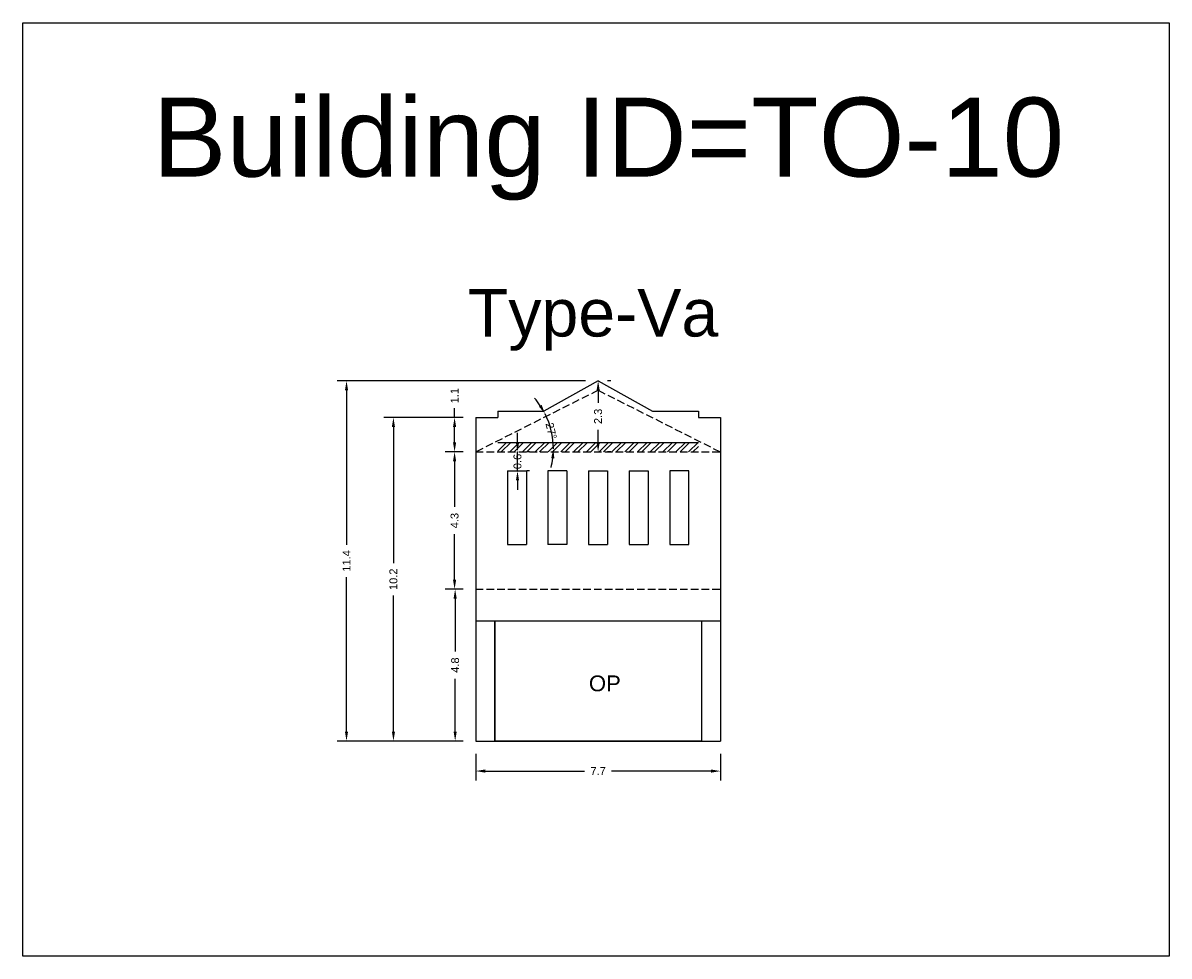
# Model space of a CAD drawing. Header units: metres. Extents: x 3416649 to 3417130, y -6713042 to -6712690.
# Tile 70 of 70: x 3417079 to 3417115, y -6712720 to -6712690. Entities that reach past the tile are written whole.
import ezdxf

# ---------------------------------------------------------------- set-up
doc = ezdxf.new("R2010")
doc.units = ezdxf.units.M
doc.linetypes.add('ACAD_ISO02W100', pattern=[15, 12, -3])
doc.layers.add('Dotted', color=7, linetype='ACAD_ISO02W100', plot=False)
doc.styles.get("Standard").update_dxf_attribs({"font": 'arial.ttf'})
doc.dimstyles.new('ISO-25', dxfattribs={"dimtxt": 0.25, "dimasz": 0.3, "dimexe": 0.3, "dimexo": 0.4, "dimgap": 0.2, "dimtad": 0, "dimdec": 1, "dimdsep": 46, "dimtxsty": 'Standard', "dimcen": 2.5, "dimadec": 0, "dimazin": 0, "dimtfac": 1, "dimtdec": 1, "dimtmove": 0, "dimatfit": 3, "dimfxl": 1, "dimarcsym": 0})

# ---------------------------------------------------------------- blocks, each defined once
blk = doc.blocks.new('*D71')
at = {"color": 0, "lineweight": -2, "transparency": 16777216}
for p, q in [((3417092.944, -6712703.649), (3417092.375, -6712703.649)), ((3417092.675, -6712703.949), (3417092.675, -6712705.387)), ((3417092.675, -6712707.689), (3417092.675, -6712706.252)), ((3417092.944, -6712707.989), (3417092.375, -6712707.989))]:
    blk.add_line(p, q, dxfattribs=at)
at = {"color": 0, "transparency": 16777216}
for points in [[(3417092.625, -6712703.949), (3417092.725, -6712703.949), (3417092.675, -6712703.649)], [(3417092.625, -6712707.689), (3417092.725, -6712707.689), (3417092.675, -6712707.989)]]:
    blk.add_solid(points, dxfattribs=at)
at = {"layer": 'Defpoints', "color": 0, "transparency": 16777216}
for p in [(3417092.675, -6712703.649), (3417093.344, -6712703.649), (3417093.344, -6712707.989)]:
    blk.add_point(p, dxfattribs=at)
at = {"color": 0, "transparency": 16777216, "insert": (3417092.675, -6712705.819), "char_height": 0.25, "attachment_point": 5, "rotation": 90}
blk.add_mtext('4.3', dxfattribs=at)
blk = doc.blocks.new('*D72')
at = {"color": 0, "lineweight": -2, "transparency": 16777216}
for p, q in [((3417092.944, -6712707.989), (3417092.393, -6712707.989)), ((3417092.693, -6712708.289), (3417092.693, -6712709.956)), ((3417092.693, -6712712.489), (3417092.693, -6712710.822)), ((3417092.944, -6712712.789), (3417092.393, -6712712.789))]:
    blk.add_line(p, q, dxfattribs=at)
at = {"color": 0, "transparency": 16777216}
for points in [[(3417092.643, -6712708.289), (3417092.743, -6712708.289), (3417092.693, -6712707.989)], [(3417092.643, -6712712.489), (3417092.743, -6712712.489), (3417092.693, -6712712.789)]]:
    blk.add_solid(points, dxfattribs=at)
at = {"layer": 'Defpoints', "color": 0, "transparency": 16777216}
for p in [(3417092.693, -6712707.989), (3417093.344, -6712707.989), (3417093.344, -6712712.789)]:
    blk.add_point(p, dxfattribs=at)
at = {"color": 0, "transparency": 16777216, "insert": (3417092.693, -6712710.389), "char_height": 0.25, "attachment_point": 5, "rotation": 90}
blk.add_mtext('4.8', dxfattribs=at)
blk = doc.blocks.new('*D73')
at = {"color": 0, "lineweight": -2, "transparency": 16777216}
for p, q in [((3417093.344, -6712713.189), (3417093.344, -6712714.039)), ((3417101.084, -6712713.189), (3417101.084, -6712714.039)), ((3417093.644, -6712713.739), (3417096.787, -6712713.739)), ((3417100.784, -6712713.739), (3417097.64, -6712713.739))]:
    blk.add_line(p, q, dxfattribs=at)
at = {"color": 0, "transparency": 16777216}
for points in [[(3417093.644, -6712713.689), (3417093.644, -6712713.789), (3417093.344, -6712713.739)], [(3417100.784, -6712713.689), (3417100.784, -6712713.789), (3417101.084, -6712713.739)]]:
    blk.add_solid(points, dxfattribs=at)
at = {"layer": 'Defpoints', "color": 0, "transparency": 16777216}
for p in [(3417093.344, -6712712.789), (3417101.084, -6712712.789), (3417101.084, -6712713.739)]:
    blk.add_point(p, dxfattribs=at)
at = {"color": 0, "transparency": 16777216, "insert": (3417097.214, -6712713.739), "char_height": 0.25, "attachment_point": 5}
blk.add_mtext('7.7', dxfattribs=at)
blk = doc.blocks.new('*D74')
at = {"color": 0, "lineweight": -2, "transparency": 16777216}
for p, q in [((3417092.944, -6712702.559), (3417090.441, -6712702.559)), ((3417090.741, -6712702.859), (3417090.741, -6712707.163)), ((3417090.741, -6712712.489), (3417090.741, -6712708.186)), ((3417092.944, -6712712.789), (3417090.441, -6712712.789))]:
    blk.add_line(p, q, dxfattribs=at)
at = {"color": 0, "transparency": 16777216}
for points in [[(3417090.691, -6712702.859), (3417090.791, -6712702.859), (3417090.741, -6712702.559)], [(3417090.691, -6712712.489), (3417090.791, -6712712.489), (3417090.741, -6712712.789)]]:
    blk.add_solid(points, dxfattribs=at)
at = {"layer": 'Defpoints', "color": 0, "transparency": 16777216}
for p in [(3417090.741, -6712702.559), (3417093.344, -6712702.559), (3417093.344, -6712712.789)]:
    blk.add_point(p, dxfattribs=at)
at = {"color": 0, "transparency": 16777216, "insert": (3417090.741, -6712707.674), "char_height": 0.25, "attachment_point": 5, "rotation": 90}
blk.add_mtext('10.2', dxfattribs=at)
blk = doc.blocks.new('*D75')
at = {"color": 0, "lineweight": -2, "transparency": 16777216}
for p, q in [((3417092.944, -6712702.559), (3417092.375, -6712702.559)), ((3417092.675, -6712702.559), (3417092.675, -6712702.259)), ((3417092.675, -6712703.349), (3417092.675, -6712702.859)), ((3417092.944, -6712703.649), (3417092.375, -6712703.649))]:
    blk.add_line(p, q, dxfattribs=at)
at = {"color": 0, "transparency": 16777216}
for points in [[(3417092.625, -6712702.859), (3417092.725, -6712702.859), (3417092.675, -6712702.559)], [(3417092.625, -6712703.349), (3417092.725, -6712703.349), (3417092.675, -6712703.649)]]:
    blk.add_solid(points, dxfattribs=at)
at = {"layer": 'Defpoints', "color": 0, "transparency": 16777216}
for p in [(3417092.675, -6712702.559), (3417093.344, -6712702.559), (3417093.344, -6712703.649)]:
    blk.add_point(p, dxfattribs=at)
at = {"color": 0, "transparency": 16777216, "insert": (3417092.675, -6712701.868), "char_height": 0.25, "attachment_point": 5, "rotation": 90}
blk.add_mtext('1.1', dxfattribs=at)
blk = doc.blocks.new('*D76')
at = {"color": 0, "lineweight": -2, "transparency": 16777216}
for start, end in [(33.7493, 40.7562), (0, 26.7424), (345.9862, 352.9931)]:
    blk.add_arc((3417093.344, -6712703.549), 2.455, start, end, dxfattribs=at)
at = {"color": 0, "transparency": 16777216}
for points in [[(3417095.428, -6712702.16), (3417095.342, -6712702.211), (3417095.536, -6712702.445)], [(3417095.73, -6712703.846), (3417095.83, -6712703.852), (3417095.799, -6712703.549)]]:
    blk.add_solid(points, dxfattribs=at)
at = {"layer": 'Defpoints', "color": 0, "transparency": 16777216}
for p in [(3417097.214, -6712701.599), (3417095.769, -6712703.169), (3417093.344, -6712703.549), (3417093.344, -6712703.549), (3417101.084, -6712703.549)]:
    blk.add_point(p, dxfattribs=at)
at = {"color": 0, "transparency": 16777216, "insert": (3417095.732, -6712702.982), "char_height": 0.25, "attachment_point": 5, "rotation": 283.3712}
blk.add_mtext('27°', dxfattribs=at)
blk = doc.blocks.new('*D77')
at = {"color": 0, "lineweight": -2, "transparency": 16777216}
for p, q in [((3417094.664, -6712703.349), (3417094.664, -6712703.049)), ((3417094.664, -6712704.249), (3417094.664, -6712703.649)), ((3417095.044, -6712703.649), (3417094.964, -6712703.649)), ((3417095.044, -6712704.249), (3417094.964, -6712704.249)), ((3417094.664, -6712704.549), (3417094.664, -6712704.849))]:
    blk.add_line(p, q, dxfattribs=at)
at = {"color": 0, "transparency": 16777216}
for points in [[(3417094.614, -6712703.349), (3417094.714, -6712703.349), (3417094.664, -6712703.649)], [(3417094.614, -6712704.549), (3417094.714, -6712704.549), (3417094.664, -6712704.249)]]:
    blk.add_solid(points, dxfattribs=at)
at = {"layer": 'Defpoints', "color": 0, "transparency": 16777216}
for p in [(3417094.644, -6712703.649), (3417094.664, -6712703.649), (3417094.644, -6712704.249)]:
    blk.add_point(p, dxfattribs=at)
at = {"color": 0, "transparency": 16777216, "insert": (3417094.664, -6712703.949), "char_height": 0.25, "attachment_point": 5, "rotation": 90}
blk.add_mtext('0.6', dxfattribs=at)
blk = doc.blocks.new('*D78')
at = {"color": 0, "lineweight": -2, "transparency": 16777216}
for p, q in [((3417097.614, -6712701.399), (3417097.514, -6712701.399)), ((3417097.214, -6712701.699), (3417097.214, -6712702.094)), ((3417097.214, -6712703.349), (3417097.214, -6712702.954)), ((3417097.614, -6712703.649), (3417097.514, -6712703.649))]:
    blk.add_line(p, q, dxfattribs=at)
at = {"color": 0, "transparency": 16777216}
for points in [[(3417097.164, -6712701.699), (3417097.264, -6712701.699), (3417097.214, -6712701.399)], [(3417097.164, -6712703.349), (3417097.264, -6712703.349), (3417097.214, -6712703.649)]]:
    blk.add_solid(points, dxfattribs=at)
at = {"layer": 'Defpoints', "color": 0, "transparency": 16777216}
for p in [(3417097.214, -6712701.399), (3417097.214, -6712703.649), (3417097.214, -6712703.649)]:
    blk.add_point(p, dxfattribs=at)
at = {"color": 0, "transparency": 16777216, "insert": (3417097.214, -6712702.524), "char_height": 0.25, "attachment_point": 5, "rotation": 90}
blk.add_mtext('2.3', dxfattribs=at)
blk = doc.blocks.new('*D79')
at = {"color": 0, "lineweight": -2, "transparency": 16777216}
for p, q in [((3417096.814, -6712701.399), (3417088.957, -6712701.399)), ((3417089.257, -6712701.699), (3417089.257, -6712706.582)), ((3417089.257, -6712712.489), (3417089.257, -6712707.607)), ((3417092.944, -6712712.789), (3417088.957, -6712712.789))]:
    blk.add_line(p, q, dxfattribs=at)
at = {"color": 0, "transparency": 16777216}
for points in [[(3417089.207, -6712701.699), (3417089.307, -6712701.699), (3417089.257, -6712701.399)], [(3417089.207, -6712712.489), (3417089.307, -6712712.489), (3417089.257, -6712712.789)]]:
    blk.add_solid(points, dxfattribs=at)
at = {"layer": 'Defpoints', "color": 0, "transparency": 16777216}
for p in [(3417089.257, -6712701.399), (3417097.214, -6712701.399), (3417093.344, -6712712.789)]:
    blk.add_point(p, dxfattribs=at)
at = {"color": 0, "transparency": 16777216, "insert": (3417089.257, -6712707.094), "char_height": 0.25, "attachment_point": 5, "rotation": 90}
blk.add_mtext('11.4', dxfattribs=at)

msp = doc.modelspace()

# ---------------------------------------------------------------- hatches: boundary and pattern name
h = msp.add_hatch()
h.set_pattern_fill('ANSI32', color=256, scale=0.03)
h.set_pattern_definition([(45, (-59.47933, 0), (-0.202055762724, 0.202055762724), []), (45, (-59.34462, 0), (-0.202055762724, 0.202055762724), [])])
h.paths.add_polyline_path([(3417094.044, -6712703.349), (3417094.044, -6712703.649), (3417100.384, -6712703.649), (3417100.384, -6712703.349)])

# ---------------------------------------------------------------- linework, layer by layer
for p, q in [((3417094.044, -6712703.349), (3417100.384, -6712703.349)), ((3417094.344, -6712704.249), (3417094.944, -6712704.249)), ((3417096.229, -6712704.249), (3417095.629, -6712704.249)), ((3417096.914, -6712704.249), (3417097.514, -6712704.249)), ((3417098.199, -6712704.249), (3417098.799, -6712704.249)), ((3417094.344, -6712706.579), (3417094.944, -6712706.579)), ((3417096.229, -6712706.579), (3417095.629, -6712706.579)), ((3417096.914, -6712706.579), (3417097.514, -6712706.579)), ((3417098.199, -6712706.579), (3417098.799, -6712706.579))]:
    msp.add_line(p, q)
for points in [[(3417079.024, -6712690.082), (3417115.271, -6712690.082), (3417115.271, -6712719.589), (3417079.024, -6712719.589)], [(3417100.084, -6712706.579), (3417100.084, -6712704.249), (3417099.484, -6712704.249), (3417099.484, -6712706.579)], [(3417093.944, -6712708.989), (3417100.484, -6712708.989), (3417100.484, -6712712.789), (3417093.944, -6712712.789)]]:
    msp.add_lwpolyline(points, close=True)
for points in [[(3417097.214, -6712701.399), (3417095.494, -6712702.359)], [(3417097.214, -6712701.399), (3417098.934, -6712702.359)], [(3417093.344, -6712702.559), (3417093.344, -6712712.789)], [(3417093.344, -6712702.559), (3417094.044, -6712702.559)], [(3417094.044, -6712702.359), (3417095.494, -6712702.359)], [(3417094.044, -6712702.359), (3417094.044, -6712702.559)], [(3417098.934, -6712702.359), (3417100.384, -6712702.359)], [(3417100.384, -6712702.359), (3417100.384, -6712702.559)], [(3417100.384, -6712702.559), (3417101.084, -6712702.559)], [(3417101.084, -6712702.559), (3417101.084, -6712712.789)], [(3417094.344, -6712704.249), (3417094.344, -6712706.579)], [(3417094.944, -6712704.249), (3417094.944, -6712706.579)], [(3417095.629, -6712704.249), (3417095.629, -6712706.579)], [(3417096.229, -6712704.249), (3417096.229, -6712706.579)], [(3417096.914, -6712704.249), (3417096.914, -6712706.579)], [(3417097.514, -6712704.249), (3417097.514, -6712706.579)], [(3417098.199, -6712704.249), (3417098.199, -6712706.579)], [(3417098.799, -6712704.249), (3417098.799, -6712706.579)], [(3417093.344, -6712708.989), (3417101.084, -6712708.989)], [(3417093.944, -6712708.989), (3417093.944, -6712712.789)], [(3417100.484, -6712708.989), (3417100.484, -6712712.789)], [(3417093.344, -6712712.789), (3417101.084, -6712712.789)]]:
    msp.add_lwpolyline(points)
at = {"layer": 'Dotted', "ltscale": 0.02}
msp.add_line((3417093.344, -6712703.649), (3417101.084, -6712703.649), dxfattribs=at)
for points in [[(3417097.214, -6712701.699), (3417093.344, -6712703.649)], [(3417097.214, -6712701.699), (3417101.084, -6712703.649)], [(3417093.344, -6712707.989), (3417101.084, -6712707.989)]]:
    msp.add_lwpolyline(points, dxfattribs=at)

# ---------------------------------------------------------------- texts
for s, width, heights, insert, char_height, attachment_point in [('Building ID=TO-10', 67.86454, [0.517], (3417083.129, -6712692.443), 2.5, 1), ('Type-Va ', 9.99112, [0.517], (3417093.095, -6712698.498), 1.5, 1), ('OP', 67.86454, [0], (3417097.932, -6712710.716), 0.5, 3)]:
    msp.add_mtext_dynamic_manual_height_columns(s, width=width, gutter_width=12.5, heights=heights, dxfattribs=dict(insert=insert, char_height=char_height, attachment_point=attachment_point))

# ---------------------------------------------------------------- dimensions: what is measured, and where the dimension line sits
for base, p1, p2, picture, middle in [((3417089.257, -6712701.399), (3417093.344, -6712712.789), (3417097.214, -6712701.399), '*D79', (3417089.257, -6712707.094)), ((3417097.213894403, -6712703.649178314), (3417097.213894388, -6712701.39917831), (3417097.213894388, -6712703.64917831), '*D78', (3417097.2138944, -6712702.524178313)), ((3417092.675, -6712702.559), (3417093.344, -6712703.649), (3417093.344, -6712702.559), '*D75', (3417092.675, -6712701.868)), ((3417090.741, -6712702.559), (3417093.344, -6712712.789), (3417093.344, -6712702.559), '*D74', (3417090.741, -6712707.674)), ((3417092.675, -6712703.649), (3417093.344, -6712707.989), (3417093.344, -6712703.649), '*D71', (3417092.675, -6712705.819)), ((3417092.693, -6712707.989), (3417093.344, -6712712.789), (3417093.344, -6712707.989), '*D72', (3417092.693, -6712710.389))]:
    dim = msp.add_linear_dim(base=base, p1=p1, p2=p2, angle=90, dimstyle='ISO-25')
    dim.commit()
    dim.dimension.update_dxf_attribs({"geometry": picture, "text_midpoint": middle})
dim = msp.add_angular_dim_2l(base=(3417095.769, -6712703.169), line1=((3417093.344, -6712703.549), (3417101.084, -6712703.549)), line2=((3417097.214, -6712701.599), (3417093.344, -6712703.549)), dimstyle='ISO-25')
dim.commit()
dim.dimension.update_dxf_attribs({"geometry": '*D76', "text_midpoint": (3417095.732, -6712702.982), "dimtype": 162})
dim = msp.add_linear_dim(base=(3417094.664, -6712703.649), p1=(3417094.644, -6712704.249), p2=(3417094.644, -6712703.649), angle=90, dimstyle='ISO-25')
dim.commit()
dim.dimension.update_dxf_attribs({"geometry": '*D77', "text_midpoint": (3417094.664, -6712703.949), "dimtype": 160})
dim = msp.add_linear_dim(base=(3417101.084, -6712713.739), p1=(3417093.344, -6712712.789), p2=(3417101.084, -6712712.789), dimstyle='ISO-25')
dim.commit()
dim.dimension.update_dxf_attribs({"geometry": '*D73', "text_midpoint": (3417097.214, -6712713.739)})

doc.saveas('drawing.dxf')
